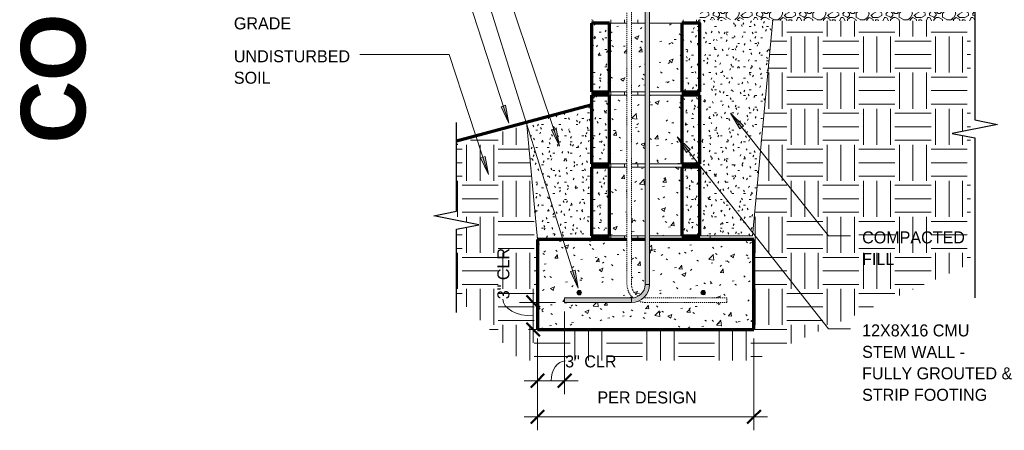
# Model space of a CAD drawing. Header units: inches. Extents: x 179 to 441, y -40 to 170.
# Tile 1 of 9: x 179 to 288, y 36 to 81. Entities that reach past the tile are written whole.
import ezdxf

# ---------------------------------------------------------------- set-up
doc = ezdxf.new("R2010")
doc.units = ezdxf.units.IN
doc.header["$MEASUREMENT"] = 0
doc.linetypes.add('Hidden 1_8_', pattern=[0.1875, 0.125, -0.0625])
doc.layers.add('A-ANNO-DIMS', color=1, linetype='Continuous')
for name, color, linetype, lineweight in [('A-ANNO-DIMS-16', 1, 'Continuous', 9), ('A-ANNO-TEXT', 2, 'Continuous', 9), ('A-DETL', 5, 'Continuous', 9), ('A-DETL-GENF', 3, 'Continuous', 9), ('A-DETL-HLIN', 3, 'Continuous', 70), ('A-DETL-LLIN', 3, 'Continuous', 9), ('A-DETL-MBND', 5, 'Hidden 1_8_', 9), ('A-DETL-MLIN', 3, 'Continuous', 30)]:
    doc.layers.add(name, color=color, linetype=linetype, lineweight=lineweight)
doc.dimstyles.new('Linear_-_3_32__SBT_INCH_INCREM', dxfattribs={"dimscale": 12, "dimtxt": 0.125, "dimasz": 0.18, "dimexe": 0.125, "dimexo": 0.005208, "dimgap": 0.083333, "dimtad": 1, "dimtoh": 1, "dimdec": 0, "dimzin": 1, "dimdsep": 46, "dimlunit": 5, "dimtxsty": 'Standard', "dimtsz": 0.088388, "dimcen": 0.09, "dimdle": 0.125, "dimazin": 0, "dimtfac": 1, "dimtdec": 0, "dimtmove": 0, "dimatfit": 3, "dimfxl": 0, "dimtvp": 1, "dimtolj": 1, "dimtzin": 0, "dimarcsym": 0})
doc.dimstyles.new('Linear_-_3_32__SBT_TO_1_', dxfattribs={"dimscale": 12, "dimtxt": 0.125, "dimasz": 0.18, "dimexe": 0.125, "dimexo": 0.005208, "dimgap": 0.083333, "dimtad": 1, "dimtoh": 1, "dimdec": 0, "dimzin": 3, "dimdsep": 46, "dimlunit": 4, "dimtxsty": 'Standard', "dimtsz": 0.088388, "dimcen": 0.09, "dimdle": 0.125, "dimazin": 1, "dimtfac": 1, "dimtdec": 0, "dimtmove": 0, "dimatfit": 3, "dimfxl": 0, "dimtvp": 1, "dimtolj": 1, "dimtzin": 0, "dimarcsym": 0})
doc.dimstyles.new('Linear_-_3_32__SBT_TO_1_256', dxfattribs={"dimscale": 12, "dimtxt": 0.125, "dimasz": 0.18, "dimexe": 0.125, "dimexo": 0.005208, "dimgap": 0.083333, "dimtad": 1, "dimtoh": 1, "dimdec": 8, "dimzin": 3, "dimdsep": 46, "dimlunit": 4, "dimtxsty": 'Standard', "dimtsz": 0.088388, "dimcen": 0.09, "dimdle": 0.125, "dimazin": 1, "dimtfac": 1, "dimtdec": 8, "dimtmove": 0, "dimatfit": 3, "dimfxl": 0, "dimtvp": 1, "dimtolj": 1, "dimtzin": 0, "dimarcsym": 0})
pattern_1 = [(0, (0, 0), (4, 4), [4, -4]), (0, (0, 1.5), (4, 4), [4, -4]), (0, (0, 3), (4, 4), [4, -4]), (90, (0.5, 3.5), (-4, 4), [4, -4]), (90, (2, 3.5), (-4, 4), [4, -4]), (90, (3.5, 3.5), (-4, 4), [4, -4])]
pattern_2 = [(0, (0, 0), (2.56, 0.64), [0.211, -1.709, 0.211, -1.709, -10.24]), (0, (0, 0), (2.56, 0.64), [-3.84, 0.211, -3.629, 0.211, -1.709, -4.48]), (0, (0, 0), (2.56, 0.64), [-9.6, 0.211, -1.069, 0.211, -2.989]), (120, (0.96, 0.32), (-1.8342563, 1.897025), [0.211, -1.709, 0.211, -1.709, -10.24]), (120, (0.96, 0.32), (-1.8342563, 1.897025), [-3.84, 0.211, -3.629, 0.211, -1.709, -4.48]), (120, (0.96, 0.32), (-1.8342563, 1.897025), [-9.6, 0.211, -1.069, 0.211, -2.989]), (240, (1.28, 1.6), (-0.7257437, -2.537025), [0.211, -1.709, 0.211, -1.709, -10.24]), (240, (1.28, 1.6), (-0.7257437, -2.537025), [-3.84, 0.211, -3.629, 0.211, -1.709, -4.48]), (240, (1.28, 1.6), (-0.7257437, -2.537025), [-9.6, 0.211, -1.069, 0.211, -2.989])]
pattern_3 = [(50, (0, 0), (4.590705, -0.40187), [0.48, -5.28]), (355, (0, 0), (-0.88784, 4.8137), [0.384, -4.224]), (100.451, (0.383, -0.033), (3.70197, 4.41272), [0.408, -4.487]), (46.184, (0, 1.28), (6.83066, -1.05904), [0.72, -7.92]), (96.636, (0.569, 1.192), (5.98166, 6.23401), [0.612, -6.731]), (351.184, (0, 1.28), (5.98208, 6.23382), [0.576, -6.336]), (21, (0.64, 0.96), (3.82029, -2.5771), [0.48, -5.28]), (326, (0.64, 0.96), (1.55721, 4.64059), [0.384, -4.224]), (71.451, (0.958, 0.745), (5.37715, 2.0647), [0.408, -4.487]), (37.5, (0, 0), (0.077972, 2.130786), [0.211, -3.962, 0.211, -4.077, -4.24]), (37.5, (0, 0), (0.077972, 2.130786), [-8.461, 0.211, -4.029]), (7.5, (0, 0), (1.683907, 2.52439), [0.211, -2.234, 0.211, -3.866, -1.616]), (7.5, (0, 0), (1.683907, 2.52439), [-6.522, 0.211, -1.405]), (327.5, (-1.427, 0), (3.416527, -0.144297), [0.211, -1.389, 0.211, -4.781, -6.624]), (327.5, (-1.427, 0), (3.416527, -0.144297), [-6.592, 0.211, -6.413]), (317.5, (-2.067, 0), (3.732463, 0.640715), [0.211, -1.869, 0.211, -3.104, -4.704]), (317.5, (-2.067, 0), (3.732463, 0.640715), [-5.395, 0.211, -4.493])]

# ---------------------------------------------------------------- blocks, each defined once
blk = doc.blocks.new('Reinf Bar Secti_ ICCF WALL0')
at = {"layer": 'A-DETL-GENF'}
h = blk.add_hatch(color=256, dxfattribs=at)
edge = h.paths.add_edge_path(flags=0)
edge.add_arc((0, 0), 0.25, 180, 360)
edge.add_arc((0, 0), 0.25, 0, 180)
for start, end in [(0, 180), (180, 0)]:
    blk.add_arc((0, 0), 0.25, start, end, dxfattribs=at)
blk = doc.blocks.new('Reinf Bar Secti_ ICCF WALL2')
at = {"layer": 'A-DETL-GENF'}
h = blk.add_hatch(color=256, dxfattribs=at)
edge = h.paths.add_edge_path(flags=0)
edge.add_arc((0, 0), 0.25, 180, 360)
edge.add_arc((0, 0), 0.25, 360, 540)
for start, end in [(360, 180), (180, 360)]:
    blk.add_arc((0, 0), 0.25, start, end, dxfattribs=at)
blk = doc.blocks.new('Break Line1 - B_ ICCF WALL0')
at = {"layer": 'A-DETL-GENF', "lineweight": 30}
for p, q in [((-1, 0), (-0.5, 2.5)), ((-0.5, 2.5), (0.5, -2.5)), ((-23.26, 0), (-1, 0)), ((0.5, -2.5), (1, 0)), ((1, 0), (18.75, 0))]:
    blk.add_line(p, q, dxfattribs=at)
blk = doc.blocks.new('Break Line1 - B_ ICCF WALL1')
at = {"layer": 'A-DETL-GENF', "lineweight": 30}
for p, q in [((0.5, 2.5), (-0.5, -2.5)), ((1, 0), (0.5, 2.5)), ((-1, 0), (-10.86, 0)), ((-0.5, -2.5), (-1, 0)), ((10.24, 0), (1, 0))]:
    blk.add_line(p, q, dxfattribs=at)
blk = doc.blocks.new('Reinf Bar Eleva_ ICCF WALL1')
at = {"layer": 'A-DETL-GENF'}
blk.add_hatch(color=256, dxfattribs=at).paths.add_polyline_path([(64.19, 0), (0, 0), (0, -0.5), (64.19, -0.5)], flags=0)
for p, q in [((64.19, 0), (0, 0)), ((0, 0), (0, -0.5)), ((0, -0.5), (64.19, -0.5))]:
    blk.add_line(p, q, dxfattribs=at)
blk = doc.blocks.new('Reinf Bar Eleva_ ICCF WALL2')
at = {"layer": 'A-DETL-GENF'}
blk.add_hatch(color=256, dxfattribs=at).paths.add_polyline_path([(7.43, 0), (0, 0), (0, -0.5), (0, -0.5), (7.43, -0.5)], flags=0)
for p, q in [((7.43, 0), (0, 0)), ((0, -0.5), (0, -0.5)), ((0, -0.5), (7.43, -0.5)), ((7.43, -0.5), (7.43, 0))]:
    blk.add_line(p, q, dxfattribs=at)
blk = doc.blocks.new('DIMBLOCK1-FDN F_ ICCF WALL0')
at = {"layer": 'A-ANNO-DIMS-16'}
for p, q in [((239.37, 49.01), (239.37, 39.82)), ((239.37, 41.32), (239.37, 49.01)), ((236.37, 46.01), (236.37, 39.82)), ((236.37, 41.32), (236.37, 46.01)), ((234.87, 41.32), (240.87, 41.32))]:
    blk.add_line(p, q, dxfattribs=at)
at = {"layer": 'A-ANNO-DIMS-16', "lineweight": 50}
for p, q in [((236.37, 41.32), (237.12, 42.07)), ((239.37, 41.32), (240.12, 42.07)), ((236.37, 41.32), (235.62, 40.57)), ((239.37, 41.32), (238.62, 40.57))]:
    blk.add_line(p, q, dxfattribs=at)
at = {"layer": 'A-ANNO-DIMS-16'}
blk.add_ellipse((239.43, 41.32), major_axis=(0, 2.19), ratio=0.712459, start_param=0, end_param=1.570796, dxfattribs=at)
at = {"layer": 'A-ANNO-DIMS-16', "color": 0, "insert": (239.43, 44.13), "char_height": 1.3341, "width": 7, "attachment_point": 1, "line_spacing_factor": 1.070803}
blk.add_mtext('\\fStylus BT|b0|i0|c0|p34|;3" CLR', dxfattribs=at)
blk = doc.blocks.new('DIMBLOCK2-FDN F_ ICCF WALL0')
at = {"layer": 'A-ANNO-DIMS-16'}
for p, q in [((235.88, 51.51), (235.88, 45.51)), ((238.37, 50.01), (234.38, 50.01)), ((235.88, 50.01), (238.37, 50.01)), ((235.37, 47.01), (237.38, 47.01)), ((235.88, 47.01), (235.37, 47.01))]:
    blk.add_line(p, q, dxfattribs=at)
at = {"layer": 'A-ANNO-DIMS-16', "lineweight": 50}
for p, q in [((235.88, 50.01), (235.13, 50.76)), ((235.88, 50.01), (236.63, 49.26)), ((235.88, 47.01), (235.13, 47.76)), ((235.88, 47.01), (236.63, 46.26))]:
    blk.add_line(p, q, dxfattribs=at)
at = {"layer": 'A-ANNO-DIMS-16'}
blk.add_ellipse((235.88, 50.36), major_axis=(-3.35, 0), ratio=0.554765, start_param=0, end_param=1.570796, dxfattribs=at)
at = {"layer": 'A-ANNO-DIMS-16', "color": 0, "insert": (231.91, 50.36), "char_height": 1.3341, "width": 7, "attachment_point": 1, "rotation": 90, "line_spacing_factor": 1.070803}
blk.add_mtext('\\fStylus BT|b0|i0|c0|p34|;3" CLR', dxfattribs=at)
blk = doc.blocks.new('DIMBLOCK3-FDN F_ ICCF WALL0')
at = {"layer": 'A-ANNO-DIMS-16'}
for p, q in [((236.37, 46.01), (236.37, 35.82)), ((236.37, 37.32), (236.37, 46.01)), ((260.37, 46.01), (260.37, 35.82)), ((260.37, 37.32), (260.37, 46.01)), ((234.87, 37.32), (261.87, 37.32))]:
    blk.add_line(p, q, dxfattribs=at)
at = {"layer": 'A-ANNO-DIMS-16', "lineweight": 50}
for p, q in [((236.37, 37.32), (235.62, 36.57)), ((236.37, 37.32), (237.12, 38.07)), ((260.37, 37.32), (259.62, 36.57)), ((260.37, 37.32), (261.12, 38.07))]:
    blk.add_line(p, q, dxfattribs=at)
at = {"layer": 'A-ANNO-DIMS-16', "color": 0, "insert": (243.01, 40.13), "char_height": 1.3341, "width": 12.8571, "attachment_point": 1, "line_spacing_factor": 1.070803}
blk.add_mtext('\\fStylus BT|b0|i0|c0|p34|;PER DESIGN', dxfattribs=at)

msp = doc.modelspace()

# ---------------------------------------------------------------- hatches: boundary and pattern name
at = {"layer": 'A-ANNO-TEXT'}
for points in [[(232.82585317, 71.87628037), (232.32507513, 71.71337106), (233.19417368, 69.89293231)], [(258.80874599, 69.2728506), (259.21986593, 69.60193794), (257.76447271, 70.99877727)], [(238.42118404, 69.31533051), (237.92221608, 69.14695872), (238.81115541, 67.33612565)], [(252.87044303, 66.64197343), (253.28377552, 66.96827749), (251.83784658, 68.37491142)], [(230.55570419, 66.19748893), (230.05512781, 66.03396104), (230.9264748, 64.21459743)], [(240.53314084, 53.58724982), (240.03073973, 53.42941699), (240.88136994, 51.60027573)]]:
    msp.add_hatch(color=7, dxfattribs=at).paths.add_polyline_path(points, flags=0)
at = {"layer": 'A-DETL-GENF'}
h = msp.add_hatch(dxfattribs=at)
h.set_pattern_fill('FP1_2', style=0, pattern_type=2)
h.set_pattern_definition([(0, (0, 0), (4.8, 4.8), [0.48, -0.72, 0.24, -0.72, -2.64]), (0, (0, 0), (4.8, 4.8), [-2.16, 0.24, -2.4]), (0, (2.4, 0.48), (4.8, 4.8), [0.24, -4.56]), (0, (0.96, 0.72), (4.8, 4.8), [0.24, -0.48, 0.24, -3.84]), (0, (3.36, 0.96), (4.8, 4.8), [0.48, -4.32]), (0, (3.84, 1.2), (4.8, 4.8), [0.24, -4.56]), (0, (2.4, 1.68), (4.8, 4.8), [0.48, -4.32]), (0, (0, 1.92), (4.8, 4.8), [0.24, -0.48, 0.24, -1.2, -2.64]), (0, (0, 1.92), (4.8, 4.8), [-2.16, 0.72, -1.92]), (0, (3.36, 2.4), (4.8, 4.8), [0.48, -4.32]), (0, (0.48, 2.64), (4.8, 4.8), [0.48, -0.24, 0.24, -1.92, -1.92]), (0, (0.48, 2.64), (4.8, 4.8), [-2.88, 0.24, -1.68]), (0, (0.24, 2.88), (4.8, 4.8), [0.24, -4.56]), (0, (1.92, 3.12), (4.8, 4.8), [0.24, -0.24, 0.24, -4.08]), (0, (1.2, 3.36), (4.8, 4.8), [0.24, -4.56]), (0, (4.32, 3.6), (4.8, 4.8), [0.24, -4.56]), (0, (2.16, 3.84), (4.8, 4.8), [0.24, -1.92, 0.24, -2.4]), (0, (2.16, 4.08), (4.8, 4.8), [0.48, -4.32]), (0, (3.12, 4.32), (4.8, 4.8), [0.48, -4.32]), (0, (0.24, 4.56), (4.8, 4.8), [0.24, -2.88, 0.48, -1.2]), (90, (0, 2.16), (-4.8, 4.8), [0.96, -0.96, 0.48, -2.4]), (90, (0.24, 2.16), (-4.8, 4.8), [0.24, -1.68, 0.48, -2.4]), (90, (0.48, 0.96), (-4.8, 4.8), [0.72, -4.08]), (90, (0.72, 0.96), (-4.8, 4.8), [0.48, -4.32]), (90, (0.96, 0.24), (-4.8, 4.8), [0.24, -2.88, 0.24, -0.24, -1.2]), (90, (0.96, 0.24), (-4.8, 4.8), [-3.6, 0.48, -0.72]), (90, (1.44, 0.24), (-4.8, 4.8), [0.24, -1.68, 0.24, -2.64]), (90, (1.68, 2.16), (-4.8, 4.8), [0.48, -0.72, 0.24, -0.24, -3.12]), (90, (1.68, 2.16), (-4.8, 4.8), [-1.68, 0.48, -2.64]), (90, (1.92, 1.2), (-4.8, 4.8), [0.48, -2.64, 0.24, -1.44]), (90, (2.16, 0.24), (-4.8, 4.8), [0.24, -0.24, 0.48, -3.84]), (90, (2.64, 3.36), (-4.8, 4.8), [0.24, -4.56]), (90, (2.88, 3.36), (-4.8, 4.8), [0.48, -0.48, 0.24, -0.24, -3.36]), (90, (2.88, 3.36), (-4.8, 4.8), [-1.44, 0.48, -2.88]), (90, (3.12, 1.2), (-4.8, 4.8), [0.24, -0.24, 0.24, -0.48, -3.6]), (90, (3.12, 1.2), (-4.8, 4.8), [-1.2, 0.24, -3.36]), (90, (3.84, 2.88), (-4.8, 4.8), [0.96, -3.84]), (90, (4.08, 2.4), (-4.8, 4.8), [0.96, -0.72, 0.48, -2.64]), (90, (4.32, 0.48), (-4.8, 4.8), [0.24, -0.72, 0.48, -3.36]), (90, (4.56, 0.96), (-4.8, 4.8), [0.72, -4.08]), (45, (1.92, 0), (4e-16, 4.79984), [0.339, -6.449]), (45, (4.56, 0.24), (4e-16, 4.79984), [0.339, -5.77, 0.339, -0.339]), (45, (1.44, 0.48), (4e-16, 4.79984), [0.339, -2.715, 0.339, -3.394]), (45, (2.64, 0.48), (4e-16, 4.79984), [0.339, -5.431, 0.339, -0.679]), (45, (2.88, 0.48), (4e-16, 4.79984), [0.679, -2.715, 0.679, -2.715]), (45, (1.68, 0.96), (4e-16, 4.79984), [0.339, -3.055, 0.339, -0.339, -2.715]), (45, (1.68, 0.96), (4e-16, 4.79984), [-4.073, 0.339, -2.376]), (45, (4.08, 1.2), (4e-16, 4.79984), [0.339, -0.339, 0.339, -5.77]), (45, (0.72, 1.44), (4e-16, 4.79984), [0.339, -4.073, 0.339, -2.037]), (45, (4.56, 1.92), (4e-16, 4.79984), [0.339, -0.339, 0.339, -1.358, -4.413]), (45, (4.56, 1.92), (4e-16, 4.79984), [-2.376, 0.339, -4.073]), (45, (1.68, 2.64), (4e-16, 4.79984), [0.339, -6.449]), (45, (0.48, 2.88), (4e-16, 4.79984), [0.679, -6.109]), (45, (0, 3.36), (4e-16, 4.79984), [0.339, -0.339, 0.339, -5.77]), (45, (2.64, 4.08), (4e-16, 4.79984), [0.339, -6.449]), (45, (4.08, 4.56), (4e-16, 4.79984), [0.339, -6.449]), (135, (2.16, 0.48), (4e-16, 4.79984), [0.339, -6.449]), (135, (2.4, 0.48), (4e-16, 4.79984), [0.339, -6.449]), (135, (0.96, 0.72), (4e-16, 4.79984), [0.339, -1.358, 0.679, -4.412]), (135, (0, 0.72), (4e-16, 4.79984), [0.339, -6.449]), (135, (3.12, 1.44), (4e-16, 4.79984), [0.339, -2.715, 0.339, -3.394]), (135, (3.36, 1.44), (4e-16, 4.79984), [0.339, -2.037, 0.339, -2.036, -2.037]), (135, (3.36, 1.44), (4e-16, 4.79984), [-4.752, 0.339, -1.697]), (135, (0.48, 1.68), (4e-16, 4.79984), [0.339, -6.449]), (135, (4.32, 1.92), (4e-16, 4.79984), [0.679, -1.697, 0.339, -0.339, -3.734]), (135, (4.32, 1.92), (4e-16, 4.79984), [-3.054, 0.339, -3.394]), (135, (1.2, 2.64), (4e-16, 4.79984), [0.339, -6.449]), (135, (3.12, 2.64), (4e-16, 4.79984), [0.679, -6.109]), (135, (3.36, 2.64), (4e-16, 4.79984), [0.339, -6.449]), (135, (1.92, 3.12), (4e-16, 4.79984), [0.339, -6.449]), (135, (0.48, 3.84), (4e-16, 4.79984), [0.339, -6.449]), (135, (4.32, 3.84), (4e-16, 4.79984), [0.339, -6.449]), (26.565, (0.48, 0), (4.799944, -0.000452), [0.537, -10.196]), (26.565, (0, 0.48), (4.799944, -0.000452), [0.537, -10.196]), (26.565, (0, 0.72), (4.799944, -0.000452), [0.537, -10.196]), (26.565, (1.2, 0.72), (4.799944, -0.000452), [0.537, -10.196]), (26.565, (0.96, 1.68), (4.799944, -0.000452), [0.537, -10.196]), (26.565, (0.96, 1.92), (4.799944, -0.000452), [0.537, -10.196]), (26.565, (1.92, 2.88), (4.799944, -0.000452), [0.537, -10.196]), (26.565, (2.16, 3.12), (4.799944, -0.000452), [0.537, -10.196]), (26.565, (0.24, 3.6), (4.799944, -0.000452), [0.537, -10.196]), (26.565, (1.68, 3.6), (4.799944, -0.000452), [0.537, -10.196]), (63.435, (4.08, 0), (-0.000452, 4.799944), [0.537, -10.196]), (63.435, (2.88, 0.72), (-0.000452, 4.799944), [0.537, -10.196]), (63.435, (2.16, 1.2), (-0.000452, 4.799944), [0.537, -10.196]), (63.435, (2.88, 1.92), (-0.000452, 4.799944), [0.537, -10.196]), (63.435, (3.12, 1.92), (-0.000452, 4.799944), [0.537, -10.196]), (63.435, (1.44, 2.64), (-0.000452, 4.799944), [0.537, -10.196]), (63.435, (0.96, 2.88), (-0.000452, 4.799944), [0.537, -10.196]), (63.435, (2.88, 3.84), (-0.000452, 4.799944), [0.537, -10.196]), (63.435, (0.96, 4.32), (-0.000452, 4.799944), [0.537, -10.196]), (116.565, (0.24, 2.88), (0.000452, 4.799944), [0.537, -10.196]), (116.565, (3.12, 2.88), (0.000452, 4.799944), [0.537, -10.196]), (116.565, (0, 3.12), (0.000452, 4.799944), [0.537, -10.196]), (116.565, (3.84, 3.84), (0.000452, 4.799944), [0.537, -10.196]), (116.565, (0.72, 4.08), (0.000452, 4.799944), [0.537, -10.196]), (116.565, (1.68, 4.32), (0.000452, 4.799944), [0.537, -10.196]), (153.435, (1.92, 0), (-4.799944, -0.000452), [0.537, -10.196]), (153.435, (0.96, 0.48), (-4.799944, -0.000452), [0.537, -10.196]), (153.435, (4.32, 0.72), (-4.799944, -0.000452), [0.537, -10.196]), (153.435, (3.84, 1.2), (-4.799944, -0.000452), [0.537, -10.196]), (153.435, (1.92, 1.68), (-4.799944, -0.000452), [0.537, -10.196]), (153.435, (0.72, 1.92), (-4.799944, -0.000452), [0.537, -10.196]), (153.435, (2.16, 1.92), (-4.799944, -0.000452), [0.537, -10.196]), (153.435, (1.44, 2.4), (-4.799944, -0.000452), [0.537, -10.196]), (153.435, (1.44, 3.6), (-4.799944, -0.000452), [0.537, -10.196]), (153.435, (0, 4.56), (-4.799944, -0.000452), [0.537, -10.196]), (153.435, (2.88, 4.56), (-4.799944, -0.000452), [0.537, -10.196]), (153.435, (3.36, 4.56), (-4.799944, -0.000452), [0.537, -10.196])])
h.paths.add_polyline_path([(254.36539914, 81.38008928), (262.47871266, 81.38008928), (262.46682143, 81.25508928), (284.86539914, 81.25508928), (284.86539914, 85.00508928), (254.99039914, 85.00508928), (254.99039914, 85.25508928), (254.36539914, 85.25508928)], flags=0)
h = msp.add_hatch(dxfattribs=at)
h.set_pattern_fill('FP1_1', style=0, pattern_type=2)
h.set_pattern_definition(pattern_1)
h.paths.add_polyline_path([(227.36539914, 50.66422163), (234.45773711, 43.57188365), (260.30188668, 43.57188365), (284.36539914, 54.28564967), (284.36539914, 68.35508928), (282.36539914, 68.75508928), (284.36539914, 69.15508928), (284.36539914, 81.25508928), (262.46682143, 81.25508928), (260.19559796, 57.38008928), (254.36539914, 57.38008928), (252.36539914, 57.38008928), (248.79159177, 57.38008928), (248.79159177, 57.00508928), (260.36539914, 57.00508928), (260.36539914, 47.00508928), (236.36539914, 47.00508928), (236.36539914, 57.00508928), (236.37649145, 57.00508928), (235.17109293, 69.6761848), (227.36539914, 67.58465545), (227.36539914, 59.12443854), (229.86539914, 58.62443854), (227.36539914, 58.12443854)], flags=0)
h = msp.add_hatch(dxfattribs=at)
h.set_pattern_fill('FP1_1', style=0, pattern_type=2)
h.set_pattern_definition(pattern_1)
h.paths.add_polyline_path([(246.28472144, 81.38008928), (244.36539914, 81.38008928), (242.36539914, 81.38008928), (242.36539914, 81.00508928), (244.36539914, 81.00508928), (246.28472144, 81.00508928)], flags=0)
h = msp.add_hatch(dxfattribs=at)
h.set_pattern_fill('FP1_5', style=0, pattern_type=2)
h.set_pattern_definition(pattern_2)
h.paths.add_polyline_path([(242.36539914, 81.00508928), (242.36539914, 73.38008928), (244.36539914, 73.38008928), (244.36539914, 81.00508928)], flags=0)
h = msp.add_hatch(dxfattribs=at)
h.set_pattern_fill('FP1_3', style=0, pattern_type=2)
h.set_pattern_definition(pattern_3)
h.paths.add_polyline_path([(244.36539914, 81.00508928), (244.36539914, 73.38008928), (246.28472144, 73.38008928), (246.28472144, 81.00508928)], flags=0)
h = msp.add_hatch(dxfattribs=at)
h.set_pattern_fill('FP1_1', style=0, pattern_type=2)
h.set_pattern_definition(pattern_1)
h.paths.add_polyline_path([(248.29159177, 81.38008928), (246.78472144, 81.38008928), (246.78472144, 81.00508928), (248.29159177, 81.00508928)], flags=0)
h = msp.add_hatch(dxfattribs=at)
h.set_pattern_fill('FP1_3', style=0, pattern_type=2)
h.set_pattern_definition(pattern_3)
h.paths.add_polyline_path([(246.78472144, 81.00508928), (246.78472144, 73.38008928), (248.29159177, 73.38008928), (248.29159177, 81.00508928)], flags=0)
h = msp.add_hatch(dxfattribs=at)
h.set_pattern_fill('FP1_1', style=0, pattern_type=2)
h.set_pattern_definition(pattern_1)
h.paths.add_polyline_path([(254.36539914, 81.00508928), (254.36539914, 81.38008928), (252.36539914, 81.38008928), (248.79159177, 81.38008928), (248.79159177, 81.00508928), (252.36539914, 81.00508928)], flags=0)
h = msp.add_hatch(dxfattribs=at)
h.set_pattern_fill('FP1_3', style=0, pattern_type=2)
h.set_pattern_definition(pattern_3)
h.paths.add_polyline_path([(252.36539914, 73.38008928), (252.36539914, 81.00508928), (248.79159177, 81.00508928), (248.79159177, 73.38008928)], flags=0)
h = msp.add_hatch(dxfattribs=at)
h.set_pattern_fill('FP1_5', style=0, pattern_type=2)
h.set_pattern_definition(pattern_2)
h.paths.add_polyline_path([(254.36539914, 81.00508928), (252.36539914, 81.00508928), (252.36539914, 73.38008928), (254.36539914, 73.38008928)], flags=0)
h = msp.add_hatch(dxfattribs=at)
h.set_pattern_fill('FP1_5', style=0, pattern_type=2)
h.set_pattern_definition(pattern_2)
h.paths.add_polyline_path([(254.36539914, 57.38008928), (260.19559796, 57.38008928), (262.47871266, 81.38008928), (254.36539914, 81.38008928), (254.36539914, 81.00508928), (254.36539914, 73.38008928), (254.36539914, 73.00508928), (254.36539914, 65.38008928), (254.36539914, 65.00508928)], flags=0)
h = msp.add_hatch(dxfattribs=at)
h.set_pattern_fill('FP1_1', style=0, pattern_type=2)
h.set_pattern_definition(pattern_1)
h.paths.add_polyline_path([(246.28472144, 73.38008928), (244.36539914, 73.38008928), (242.36539914, 73.38008928), (242.36539914, 73.00508928), (244.36539914, 73.00508928), (246.28472144, 73.00508928)], flags=0)
h = msp.add_hatch(dxfattribs=at)
h.set_pattern_fill('FP1_1', style=0, pattern_type=2)
h.set_pattern_definition(pattern_1)
h.paths.add_polyline_path([(248.29159177, 73.38008928), (246.78472144, 73.38008928), (246.78472144, 73.00508928), (248.29159177, 73.00508928)], flags=0)
h = msp.add_hatch(dxfattribs=at)
h.set_pattern_fill('FP1_1', style=0, pattern_type=2)
h.set_pattern_definition(pattern_1)
h.paths.add_polyline_path([(254.36539914, 73.00508928), (254.36539914, 73.38008928), (252.36539914, 73.38008928), (248.79159177, 73.38008928), (248.79159177, 73.00508928), (252.36539914, 73.00508928)], flags=0)
h = msp.add_hatch(dxfattribs=at)
h.set_pattern_fill('FP1_5', style=0, pattern_type=2)
h.set_pattern_definition(pattern_2)
h.paths.add_polyline_path([(242.36539914, 73.00508928), (242.36539914, 65.38008928), (244.36539914, 65.38008928), (244.36539914, 73.00508928)], flags=0)
h = msp.add_hatch(dxfattribs=at)
h.set_pattern_fill('FP1_3', style=0, pattern_type=2)
h.set_pattern_definition(pattern_3)
h.paths.add_polyline_path([(244.36539914, 73.00508928), (244.36539914, 65.38008928), (246.28472144, 65.38008928), (246.28472144, 73.00508928)], flags=0)
h = msp.add_hatch(dxfattribs=at)
h.set_pattern_fill('FP1_3', style=0, pattern_type=2)
h.set_pattern_definition(pattern_3)
h.paths.add_polyline_path([(246.78472144, 73.00508928), (246.78472144, 65.38008928), (248.29159177, 65.38008928), (248.29159177, 73.00508928)], flags=0)
h = msp.add_hatch(dxfattribs=at)
h.set_pattern_fill('FP1_3', style=0, pattern_type=2)
h.set_pattern_definition(pattern_3)
h.paths.add_polyline_path([(252.36539914, 65.38008928), (252.36539914, 73.00508928), (248.79159177, 73.00508928), (248.79159177, 65.38008928)], flags=0)
h = msp.add_hatch(dxfattribs=at)
h.set_pattern_fill('FP1_5', style=0, pattern_type=2)
h.set_pattern_definition(pattern_2)
h.paths.add_polyline_path([(254.36539914, 73.00508928), (252.36539914, 73.00508928), (252.36539914, 65.38008928), (254.36539914, 65.38008928)], flags=0)
h = msp.add_hatch(dxfattribs=at)
h.set_pattern_fill('FP1_5', style=0, pattern_type=2)
h.set_pattern_definition(pattern_2)
h.paths.add_polyline_path([(242.36539914, 57.00508928), (242.36539914, 57.38008928), (242.36539914, 65.00508928), (242.36539914, 65.38008928), (242.36539914, 72.00935609), (235.1334801, 70.07156922), (236.37649145, 57.00508928)], flags=0)
h = msp.add_hatch(dxfattribs=at)
h.set_pattern_fill('FP1_1', style=0, pattern_type=2)
h.set_pattern_definition(pattern_1)
h.paths.add_polyline_path([(242.36539914, 65.38008928), (242.36539914, 65.00508928), (244.36539914, 65.00508928), (246.28472144, 65.00508928), (246.28472144, 65.38008928), (244.36539914, 65.38008928)], flags=0)
h = msp.add_hatch(dxfattribs=at)
h.set_pattern_fill('FP1_5', style=0, pattern_type=2)
h.set_pattern_definition(pattern_2)
h.paths.add_polyline_path([(242.36539914, 65.00508928), (242.36539914, 57.38008928), (244.36539914, 57.38008928), (244.36539914, 65.00508928)], flags=0)
h = msp.add_hatch(dxfattribs=at)
h.set_pattern_fill('FP1_3', style=0, pattern_type=2)
h.set_pattern_definition(pattern_3)
h.paths.add_polyline_path([(244.36539914, 65.00508928), (244.36539914, 57.38008928), (246.28472144, 57.38008928), (246.28472144, 65.00508928)], flags=0)
h = msp.add_hatch(dxfattribs=at)
h.set_pattern_fill('FP1_1', style=0, pattern_type=2)
h.set_pattern_definition(pattern_1)
h.paths.add_polyline_path([(248.29159177, 65.38008928), (246.78472144, 65.38008928), (246.78472144, 65.00508928), (248.29159177, 65.00508928)], flags=0)
h = msp.add_hatch(dxfattribs=at)
h.set_pattern_fill('FP1_3', style=0, pattern_type=2)
h.set_pattern_definition(pattern_3)
h.paths.add_polyline_path([(246.78472144, 65.00508928), (246.78472144, 57.38008928), (248.29159177, 57.38008928), (248.29159177, 65.00508928)], flags=0)
h = msp.add_hatch(dxfattribs=at)
h.set_pattern_fill('FP1_1', style=0, pattern_type=2)
h.set_pattern_definition(pattern_1)
h.paths.add_polyline_path([(254.36539914, 65.00508928), (254.36539914, 65.38008928), (252.36539914, 65.38008928), (248.79159177, 65.38008928), (248.79159177, 65.00508928), (252.36539914, 65.00508928)], flags=0)
h = msp.add_hatch(dxfattribs=at)
h.set_pattern_fill('FP1_3', style=0, pattern_type=2)
h.set_pattern_definition(pattern_3)
h.paths.add_polyline_path([(252.36539914, 57.38008928), (252.36539914, 65.00508928), (248.79159177, 65.00508928), (248.79159177, 57.38008928)], flags=0)
h = msp.add_hatch(dxfattribs=at)
h.set_pattern_fill('FP1_5', style=0, pattern_type=2)
h.set_pattern_definition(pattern_2)
h.paths.add_polyline_path([(254.36539914, 65.00508928), (252.36539914, 65.00508928), (252.36539914, 57.38008928), (254.36539914, 57.38008928)], flags=0)
h = msp.add_hatch(dxfattribs=at)
h.set_pattern_fill('FP1_3', style=0, pattern_type=2)
h.set_pattern_definition(pattern_3)
edge = h.paths.add_edge_path(flags=0)
edge.add_line((236.36539914, 57.00508928), (236.36539914, 47.00508928))
edge.add_line((236.36539914, 47.00508928), (260.36539914, 47.00508928))
edge.add_line((260.36539914, 47.00508928), (260.36539914, 57.00508928))
edge.add_line((260.36539914, 57.00508928), (248.79159177, 57.00508928))
edge.add_line((248.79159177, 57.00508928), (248.79159177, 52.00336561))
edge.add_spline(control_points=[(248.79159177, 52.00336561), (248.78663421, 51.8645211), (248.75086815, 51.58779882), (248.61660053, 51.19267302), (248.40914424, 50.83162211), (248.22606294, 50.62262069), (248.12577057, 50.52773922)], knot_values=[0, 0, 0, 0, 0.4167989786, 0.8309076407, 1.2441412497, 1.6583265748, 1.6583265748, 1.6583265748, 1.6583265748], degree=3, periodic=0)
edge.add_line((248.12577057, 50.52773922), (248.28472144, 50.50681294))
edge.add_line((248.28472144, 50.50681294), (257.36539914, 50.50681294))
edge.add_line((257.36539914, 50.50681294), (257.36539914, 50.00681294))
edge.add_line((257.36539914, 50.00681294), (248.28472144, 50.00681294))
edge.add_spline(control_points=[(248.28472144, 50.00681294), (248.15731405, 50.01314937), (247.90401659, 50.04600381), (247.65981315, 50.1210426), (247.5423179, 50.16806219)], knot_values=[0, 0, 0, 0, 0.3826945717, 0.7623573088, 0.7623573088, 0.7623573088, 0.7623573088], degree=3, periodic=0)
edge.add_spline(control_points=[(247.5423179, 50.16806219), (247.42371709, 50.11974838), (247.17688031, 50.04274652), (246.92051122, 50.00951932), (246.79159177, 50.00336561)], knot_values=[0, 0, 0, 0, 0.3841918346, 0.7713905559, 0.7713905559, 0.7713905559, 0.7713905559], degree=3, periodic=0)
edge.add_line((246.79159177, 50.00336561), (239.36539914, 50.00508928))
edge.add_line((239.36539914, 50.00508928), (239.36539914, 50.50508928))
edge.add_line((239.36539914, 50.50508928), (246.79159177, 50.50336561))
edge.add_line((246.79159177, 50.50336561), (246.95821206, 50.52530159))
edge.add_spline(control_points=[(246.95821206, 50.52530159), (246.85674646, 50.6200287), (246.67142157, 50.82918488), (246.46137646, 51.19154832), (246.32555394, 51.5887745), (246.28958167, 51.8671589), (246.28472144, 52.00681294)], knot_values=[0, 0, 0, 0, 0.4164329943, 0.8320635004, 1.2486254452, 1.6678411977, 1.6678411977, 1.6678411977, 1.6678411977], degree=3, periodic=0)
edge.add_line((246.28472144, 52.00681294), (246.28472144, 57.00508928))
edge.add_line((246.28472144, 57.00508928), (236.36539914, 57.00508928))
edge = h.paths.add_edge_path(flags=0)
edge.add_arc((240.99039914, 51.09474692), 0.25, 0, 180)
edge.add_arc((240.99039914, 51.09474692), 0.25, 180, 360)
edge = h.paths.add_edge_path(flags=0)
edge.add_arc((254.74039914, 51.09474692), 0.25, 180, 360)
edge.add_arc((254.74039914, 51.09474692), 0.25, 0, 180)
h = msp.add_hatch(dxfattribs=at)
h.set_pattern_fill('FP1_1', style=0, pattern_type=2)
h.set_pattern_definition(pattern_1)
h.paths.add_polyline_path([(242.36539914, 57.38008928), (242.36539914, 57.00508928), (246.28472144, 57.00508928), (246.28472144, 57.38008928), (244.36539914, 57.38008928)], flags=0)
h = msp.add_hatch(dxfattribs=at)
h.set_pattern_fill('FP1_1', style=0, pattern_type=2)
h.set_pattern_definition(pattern_1)
h.paths.add_polyline_path([(246.78472144, 57.00508928), (248.29159177, 57.00508928), (248.29159177, 57.38008928), (246.78472144, 57.38008928)], flags=0)
h = msp.add_hatch(dxfattribs=at)
h.set_pattern_fill('FP1_3', style=0, pattern_type=2)
h.set_pattern_definition(pattern_3)
edge = h.paths.add_edge_path(flags=0)
edge.add_line((246.78472144, 57.00508928), (246.78472144, 52.00681294))
edge.add_spline(control_points=[(246.78472144, 52.00681294), (246.78835299, 51.9019591), (246.81542371, 51.69289713), (246.93404608, 51.34563208), (247.12146827, 51.05721308), (247.3461943, 50.83829329), (247.47441488, 50.74630803), (247.54159177, 50.70492905)], knot_values=[0, 0, 0, 0, 0.3147501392, 0.6275151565, 1.0947904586, 1.3293923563, 1.5660874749, 1.5660874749, 1.5660874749, 1.5660874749], degree=3, periodic=0)
edge.add_spline(control_points=[(247.54159177, 50.70492905), (247.65442006, 50.77048882), (247.81280871, 50.89065494), (247.98488076, 51.08796877), (248.09455036, 51.25130915), (248.18111001, 51.42798945), (248.26591386, 51.67567481), (248.29102191, 51.87287116), (248.29159177, 52.00336561)], knot_values=[0, 0, 0, 0, 0.391477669, 0.5876210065, 0.783780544, 0.9799313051, 1.1760828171, 1.5675699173, 1.5675699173, 1.5675699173, 1.5675699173], degree=3, periodic=0)
edge.add_line((248.29159177, 52.00336561), (248.29159177, 57.00508928))
edge.add_line((248.29159177, 57.00508928), (246.78472144, 57.00508928))
h = msp.add_hatch(color=7, dxfattribs=at)
edge = h.paths.add_edge_path(flags=0)
edge.add_line((248.79159177, 52.00336561), (248.29159177, 52.00336561))
edge.add_arc((246.79159177, 52.00336561), 1.5, 270, 360, ccw=False)
edge.add_line((246.79159177, 50.50336561), (246.79159177, 50.00336561))
edge.add_arc((246.79159177, 52.00336561), 2, 270, 360)

# ---------------------------------------------------------------- linework, layer by layer
at = {"layer": 'A-ANNO-TEXT', "color": 7}
for p, q in [((238.81115541, 67.33612565), (228.75497676, 97.13750156)), ((240.88136994, 51.60027573), (228.75497676, 90.2000634)), ((233.19417368, 69.89293231), (228.75497676, 83.53888241)), ((219.41896681, 77.50897408), (216.64802505, 77.50897408)), ((226.58347873, 77.50897408), (219.41896681, 77.50897408)), ((230.9264748, 64.21459743), (226.58347873, 77.50897408)), ((232.82585317, 71.87628037), (232.32507513, 71.71337106)), ((232.32507513, 71.71337106), (233.19417368, 69.89293231)), ((233.19417368, 69.89293231), (232.82585317, 71.87628037)), ((259.21986593, 69.60193794), (257.76447271, 70.99877727)), ((257.76447271, 70.99877727), (258.80874599, 69.2728506)), ((257.76447271, 70.99877727), (268.64237717, 57.40930433)), ((238.42118404, 69.31533051), (237.92221608, 69.14695872)), ((237.92221608, 69.14695872), (238.81115541, 67.33612565)), ((238.81115541, 67.33612565), (238.42118404, 69.31533051)), ((258.80874599, 69.2728506), (259.21986593, 69.60193794)), ((253.28377552, 66.96827749), (251.83784658, 68.37491142)), ((251.83784658, 68.37491142), (252.87044303, 66.64197343)), ((251.83784658, 68.37491142), (268.64237717, 47.0884511)), ((252.87044303, 66.64197343), (253.28377552, 66.96827749)), ((230.55570419, 66.19748893), (230.05512781, 66.03396104)), ((230.05512781, 66.03396104), (230.9264748, 64.21459743)), ((230.9264748, 64.21459743), (230.55570419, 66.19748893)), ((268.64237717, 57.40930433), (271.08053992, 57.40930433)), ((240.53314084, 53.58724982), (240.03073973, 53.42941699)), ((240.88136994, 51.60027573), (240.53314084, 53.58724982)), ((240.03073973, 53.42941699), (240.88136994, 51.60027573)), ((268.64237717, 47.0884511), (271.08053992, 47.0884511))]:
    msp.add_line(p, q, dxfattribs=at)
at = {"layer": 'A-DETL'}
for p, q in [((242.36539914, 81.00508928), (246.28472144, 81.00508928)), ((246.78472144, 81.00508928), (248.29159177, 81.00508928)), ((248.79159177, 81.00508928), (254.36539914, 81.00508928)), ((254.36539914, 81.38008928), (254.36539914, 81.00508928)), ((260.19559796, 57.38008928), (262.47871266, 81.38008928)), ((246.28472144, 73.38008928), (242.36539914, 73.38008928)), ((248.29159177, 73.38008928), (246.78472144, 73.38008928)), ((254.36539914, 73.38008928), (248.79159177, 73.38008928)), ((254.36539914, 73.38008928), (254.36539914, 73.00508928)), ((242.36539914, 73.00508928), (246.28472144, 73.00508928)), ((246.78472144, 73.00508928), (248.29159177, 73.00508928)), ((248.79159177, 73.00508928), (254.36539914, 73.00508928)), ((242.36539914, 72.00935609), (235.1334801, 70.07156922)), ((235.1334801, 70.07156922), (236.37649145, 57.00508928)), ((242.36539914, 65.00508928), (242.36539914, 65.38008928)), ((246.28472144, 65.38008928), (242.36539914, 65.38008928)), ((242.36539914, 65.00508928), (246.28472144, 65.00508928)), ((248.29159177, 65.38008928), (246.78472144, 65.38008928)), ((246.78472144, 65.00508928), (248.29159177, 65.00508928)), ((254.36539914, 65.38008928), (248.79159177, 65.38008928)), ((248.79159177, 65.00508928), (254.36539914, 65.00508928)), ((254.36539914, 65.38008928), (254.36539914, 65.00508928)), ((242.36539914, 57.00508928), (242.36539914, 57.38008928)), ((246.28472144, 57.38008928), (242.36539914, 57.38008928)), ((242.36539914, 57.00508928), (246.28472144, 57.00508928)), ((248.29159177, 57.38008928), (246.78472144, 57.38008928)), ((246.78472144, 57.00508928), (248.29159177, 57.00508928)), ((254.36539914, 57.38008928), (248.79159177, 57.38008928)), ((248.79159177, 57.00508928), (254.36539914, 57.00508928)), ((254.36539914, 57.38008928), (260.19559796, 57.38008928))]:
    msp.add_line(p, q, dxfattribs=at)
for centre, start, end in [((242.36539914, 81.19258928), 270, 90), ((254.36539914, 81.19258928), 90, 270), ((242.36539914, 73.19258928), 270, 90), ((254.36539914, 73.19258928), 90, 270), ((242.36539914, 65.19258928), 270, 90), ((254.36539914, 65.19258928), 90, 270), ((242.36539914, 57.19258928), 270, 90), ((254.36539914, 57.19258928), 90, 270)]:
    msp.add_arc(centre, 0.1875, start, end, dxfattribs=at)
at = {"layer": 'A-DETL-HLIN'}
for p, q in [((242.36539914, 81.00508928), (242.36539914, 73.38008928)), ((244.36539914, 81.00508928), (242.36539914, 81.00508928)), ((242.36539914, 81.00508928), (242.36539914, 73.38008928)), ((244.36539914, 81.00508928), (242.36539914, 81.00508928)), ((244.36539914, 73.38008928), (244.36539914, 81.00508928)), ((244.36539914, 73.38008928), (244.36539914, 81.00508928)), ((254.36539914, 81.00508928), (252.36539914, 81.00508928)), ((252.36539914, 81.00508928), (252.36539914, 73.38008928)), ((254.36539914, 81.00508928), (252.36539914, 81.00508928)), ((252.36539914, 81.00508928), (252.36539914, 73.38008928)), ((254.36539914, 73.38008928), (254.36539914, 81.00508928)), ((254.36539914, 73.38008928), (254.36539914, 81.00508928)), ((242.36539914, 73.38008928), (244.36539914, 73.38008928)), ((242.36539914, 73.38008928), (244.36539914, 73.38008928)), ((252.36539914, 73.38008928), (254.36539914, 73.38008928)), ((252.36539914, 73.38008928), (254.36539914, 73.38008928)), ((242.36539914, 73.00508928), (242.36539914, 65.38008928)), ((244.36539914, 73.00508928), (242.36539914, 73.00508928)), ((242.36539914, 73.00508928), (242.36539914, 65.38008928)), ((244.36539914, 73.00508928), (242.36539914, 73.00508928)), ((244.36539914, 65.38008928), (244.36539914, 73.00508928)), ((244.36539914, 65.38008928), (244.36539914, 73.00508928)), ((254.36539914, 73.00508928), (252.36539914, 73.00508928)), ((252.36539914, 73.00508928), (252.36539914, 65.38008928)), ((254.36539914, 73.00508928), (252.36539914, 73.00508928)), ((252.36539914, 73.00508928), (252.36539914, 65.38008928)), ((254.36539914, 65.38008928), (254.36539914, 73.00508928)), ((254.36539914, 65.38008928), (254.36539914, 73.00508928)), ((242.29329579, 71.88269631), (227.36539914, 67.88277846)), ((242.36539914, 65.38008928), (244.36539914, 65.38008928)), ((242.36539914, 65.38008928), (244.36539914, 65.38008928)), ((242.36539914, 65.00508928), (242.36539914, 57.38008928)), ((244.36539914, 65.00508928), (242.36539914, 65.00508928)), ((242.36539914, 65.00508928), (242.36539914, 57.38008928)), ((244.36539914, 65.00508928), (242.36539914, 65.00508928)), ((244.36539914, 57.38008928), (244.36539914, 65.00508928)), ((244.36539914, 57.38008928), (244.36539914, 65.00508928)), ((252.36539914, 65.38008928), (254.36539914, 65.38008928)), ((252.36539914, 65.38008928), (254.36539914, 65.38008928)), ((254.36539914, 65.00508928), (252.36539914, 65.00508928)), ((252.36539914, 65.00508928), (252.36539914, 57.38008928)), ((254.36539914, 65.00508928), (252.36539914, 65.00508928)), ((252.36539914, 65.00508928), (252.36539914, 57.38008928)), ((254.36539914, 57.38008928), (254.36539914, 65.00508928)), ((254.36539914, 57.38008928), (254.36539914, 65.00508928)), ((236.36539914, 57.00508928), (236.36539914, 47.00508928)), ((246.28472144, 57.00508928), (236.36539914, 57.00508928)), ((242.36539914, 57.38008928), (244.36539914, 57.38008928)), ((242.36539914, 57.38008928), (244.36539914, 57.38008928)), ((248.29159177, 57.00508928), (246.78472144, 57.00508928)), ((260.36539914, 57.00508928), (248.79159177, 57.00508928)), ((252.36539914, 57.38008928), (254.36539914, 57.38008928)), ((252.36539914, 57.38008928), (254.36539914, 57.38008928)), ((260.36539914, 47.00508928), (260.36539914, 57.00508928)), ((236.36539914, 47.00508928), (260.36539914, 47.00508928))]:
    msp.add_line(p, q, dxfattribs=at)
at = {"layer": 'A-DETL-LLIN'}
for p, q in [((248.79159177, 52.00336561), (248.29159177, 52.00336561)), ((246.79159177, 50.50336561), (246.79159177, 50.00336561))]:
    msp.add_line(p, q, dxfattribs=at)
for radius in [1.5, 2]:
    msp.add_arc((246.79159177, 52.00336561), radius, 270, 360, dxfattribs=at)
at = {"layer": 'A-DETL-MBND'}
for p, q in [((246.28472144, 114.76911532), (246.28472144, 52.00681294)), ((246.78472144, 52.00681294), (246.78472144, 114.76911532)), ((257.36539914, 50.50681294), (248.28472144, 50.50681294)), ((257.36539914, 50.00681294), (257.36539914, 50.50681294)), ((248.28472144, 50.00681294), (257.36539914, 50.00681294))]:
    msp.add_line(p, q, dxfattribs=at)
for points in [[(246.28472144, 52.00681294), (246.32874623, 51.58948693), (246.45888244, 51.19053362), (246.66940083, 50.82751683), (246.95066804, 50.51687605)], [(247.54151881, 50.70399966), (247.28504013, 50.88848498), (247.07355982, 51.12184607), (246.91548003, 51.39422834), (246.81777267, 51.69361871), (246.78472144, 52.00681294)]]:
    msp.add_lwpolyline(points, dxfattribs=at)
for centre, radius, start, end in [((248.28300868, 51.94291193), 1.43610001, 263.5856995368, 270.0683335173), ((248.28421386, 52.00234306), 1.99553018, 247.9717320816, 270.0145735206)]:
    msp.add_arc(centre, radius, start, end, dxfattribs=at)
at = {"layer": 'A-DETL-MLIN'}
for p, q in [((252.36539914, 75.13008928), (252.36539914, 73.38008928)), ((252.36539914, 67.13008928), (252.36539914, 65.38008928)), ((252.36539914, 59.13008928), (252.36539914, 57.38008928))]:
    msp.add_line(p, q, dxfattribs=at)

# ---------------------------------------------------------------- block references
at = {"layer": 'A-DETL-GENF'}
for name, p, rotation in [('Reinf Bar Eleva_ ICCF WALL1', (248.79159177, 116.19258928), 269.9999999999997), ('Break Line1 - B_ ICCF WALL0', (284.86539914, 69.25508928), 269.9999999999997), ('Break Line1 - B_ ICCF WALL1', (227.36539914, 59.12443854), 270.0000000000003), ('Reinf Bar Secti_ ICCF WALL2', (254.74039914, 51.09474692), 180), ('Reinf Bar Eleva_ ICCF WALL2', (246.79159177, 50.00508928), 180)]:
    msp.add_blockref(name, p, dxfattribs=dict(at, rotation=rotation))
msp.add_blockref('Reinf Bar Secti_ ICCF WALL0', (240.99039914, 51.09474692), dxfattribs=at)

# ---------------------------------------------------------------- texts
at = {"layer": 'A-ANNO-TEXT', "color": 253, "insert": (179.06805424, 67.66577798), "char_height": 7.1651090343, "width": 61.728, "attachment_point": 1, "rotation": 90, "line_spacing_factor": 1.063354}
msp.add_mtext('\\fStylus BT|b1|i0|c0|p34|;CONCRETE', dxfattribs=at)
at = {"layer": 'A-ANNO-TEXT', "color": 7, "char_height": 1.3341121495, "attachment_point": 1, "line_spacing_factor": 1.070803}
for s, insert, width in [('\\fStylus BT|b0|i0|c0|p34|;SLOPED\\PGRADE', (202.69302505, 84.01823265), 8.442), ('\\fStylus BT|b0|i0|c0|p34|;UNDISTURBED\\PSOIL', (202.69302505, 77.98832432), 15.21), ('\\fStylus BT|b0|i0|c0|p34|;COMPACTED\\PFILL', (272.36053992, 57.88865458), 13.536), ('\\fStylus BT|b0|i0|c0|p34|;12X8X16 CMU\\PSTEM WALL -\\PFULLY GROUTED &\\PSTRIP FOOTING', (272.36053992, 47.56780134), 19.026)]:
    msp.add_mtext(s, dxfattribs=dict(at, insert=insert, width=width))

# ---------------------------------------------------------------- dimensions: what is measured, and where the dimension line sits
at = {"layer": 'A-ANNO-DIMS', "lineweight": 9}
dim = msp.add_linear_dim(base=(235.87792048, 47.00508928), p1=(239.36539914, 50.00508928), p2=(236.36539914, 47.00508928), angle=90, dimstyle='Linear_-_3_32__SBT_TO_1_256', override={"dimpost": '<>CLR'}, dxfattribs=at)
dim.commit()
dim.dimension.update_dxf_attribs({"geometry": 'DIMBLOCK2-FDN F_ ICCF WALL0', "text_midpoint": (231.62792048, 46.63376893)})
dim = msp.add_linear_dim(base=(239.36539914, 41.31576999), p1=(236.36539914, 47.00508928), p2=(239.36539914, 50.00508928), dimstyle='Linear_-_3_32__SBT_TO_1_', override={"dimpost": '<>CLR'}, dxfattribs=at)
dim.commit()
dim.dimension.update_dxf_attribs({"geometry": 'DIMBLOCK1-FDN F_ ICCF WALL0', "text_midpoint": (245.73671948, 43.06576999)})
dim = msp.add_linear_dim(base=(260.36539914, 37.31576999), p1=(236.36539914, 47.00508928), p2=(260.36539914, 47.00508928), dimstyle='Linear_-_3_32__SBT_INCH_INCREM', dxfattribs=at)
dim.commit()
dim.dimension.update_dxf_attribs({"geometry": 'DIMBLOCK3-FDN F_ ICCF WALL0', "text_midpoint": (248.36539914, 39.06576999)})

doc.saveas('drawing.dxf')
